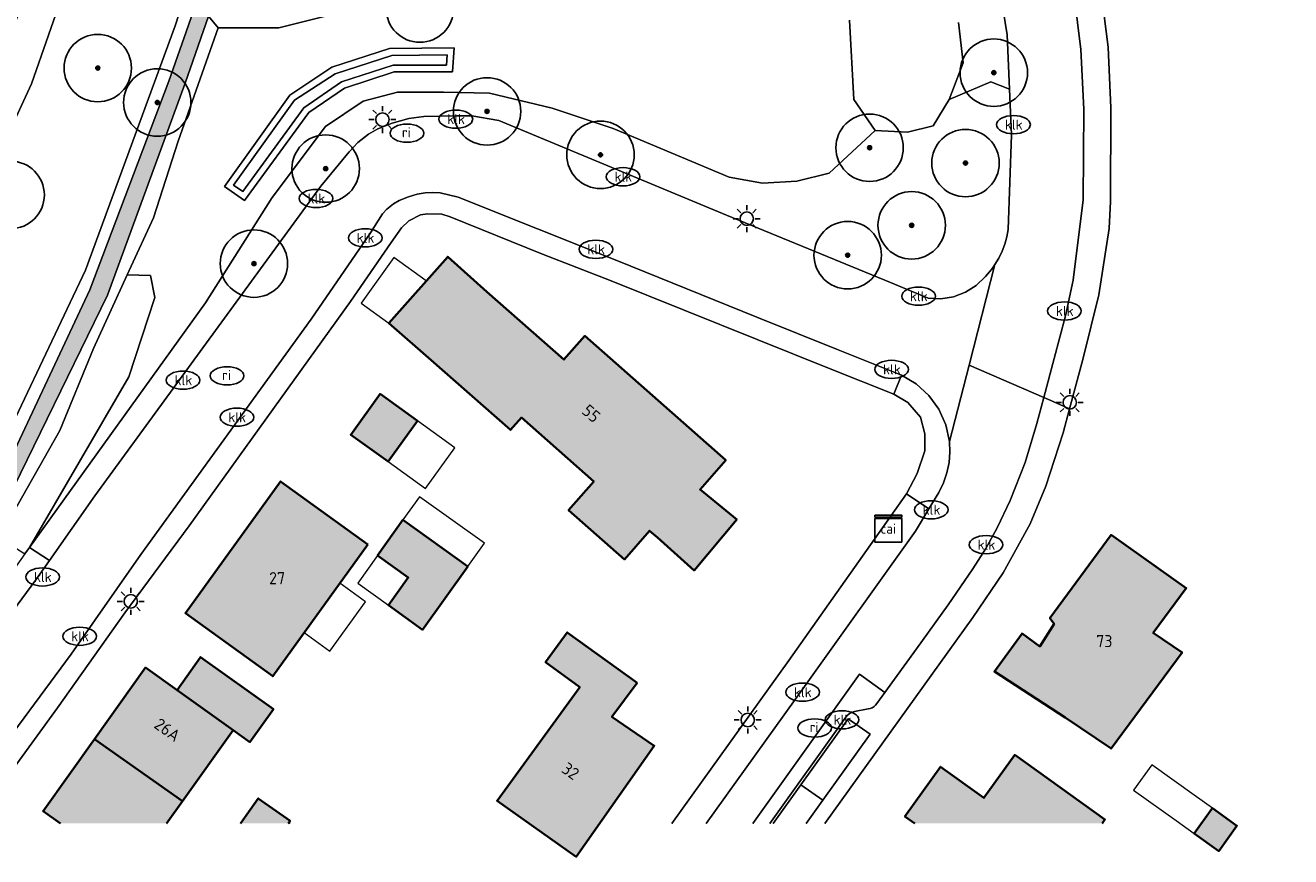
# Model space of a CAD drawing. Header units: metres. Extents: x 46249 to 49371, y 390656 to 391846.
# Tile 4 of 44: x 46645 to 46739, y 390709 to 390771. Entities that reach past the tile are written whole.
import ezdxf
from ezdxf.enums import TextEntityAlignment as Align

# ---------------------------------------------------------------- set-up
doc = ezdxf.new("R2010")
doc.units = ezdxf.units.M
for name, color, linetype, lineweight in [('B-WE-GR-BEPLANTING_CULTUUR_BOSPLANTSOEN-G', 90, 'GR-PLANTSOEN-SO', 18), ('B-WE-GR-BOOM-S', 90, 'Continuous', 25), ('B-WE-GR-GRAS_KRUIDENRIJK-G', 80, 'Continuous', 18), ('B-WE-IE-MEUBILAIR-S', 7, 'Continuous', 25), ('B-WE-OG-BEBOUWING-G', 7, 'Continuous', 35), ('B-WE-OG-BEBOUWING_HUISNUMMER-T18', 10, 'Continuous', 18), ('B-WE-OG-BEBOUWING_LUIFEL-G', 7, 'Continuous', 18), ('B-WE-OG-TERREIN_ERF-G', 7, 'Continuous', 18), ('B-WE-OG-TERREIN_OEVER-G', 7, 'Continuous', 18), ('B-WE-OG-WATER_SLOOT-G', 120, 'Continuous', 18), ('B-WE-VH-OPENVERHARDING_BETONSTRAATSTEEN-G', 90, 'Continuous', 18), ('B-WE-VH-OPENVERHARDING_STRAATBAKSTEEN-G', 90, 'Continuous', 18), ('B-WE-VH-OPENVERHARDING_TEGEL-G', 90, 'Continuous', 18)]:
    doc.layers.add(name, color=color, linetype=linetype, lineweight=lineweight)
doc.layers.add('B-WE-OG-BEBOUWING-V', color=7, linetype='Continuous', lineweight=18, true_color=0xd46868)
doc.layers.add('B-WE-OG-WATER_SLOOT-V', color=7, linetype='Continuous', lineweight=18, true_color=0x99cae9)
doc.styles.add('NLCS-ISO', font='NLCS-ISO.ttf')
doc.styles.add('NLCS-ISO-ANNOTATIEF-T18', font='NLCS-ISO.ttf', dxfattribs={"height": 1.8})
doc.linetypes.add('GR-PLANTSOEN-SO', pattern='A,0,[179,NLCS.SHX,S=1.5,R=0,X=0,Y=0],-4', length=4)

# ---------------------------------------------------------------- blocks, each defined once
blk = doc.blocks.new('SIE-MEUBILAIR_KAST_CAI-SO')
for points in [[(-1, 1), (1, 1), (1, 0.84), (-1, 0.84)], [(-1, 0.76), (1, 0.76), (1, -1), (-1, -1)]]:
    blk.add_lwpolyline(points, close=True)
at = {"style": 'NLCS-ISO'}
blk.add_text('cai', height=0.75, dxfattribs=at).set_placement((0, 0), align=Align.MIDDLE_CENTER)
blk = doc.blocks.new('SIE-MEUBILAIR_PAAL_LICHTMAST-SO')
for points in [[(0, 1), (0, 0.625)], [(-0.625, 0), (-1, 0)], [(-0.707, 0.707), (-0.442, 0.442)], [(0.442, 0.442), (0.707, 0.707)], [(1, 0), (0.625, 0)], [(-0.707, -0.707), (-0.442, -0.442)], [(0, -0.625), (0, -1)], [(0.442, -0.442), (0.707, -0.707)]]:
    blk.add_lwpolyline(points)
blk.add_circle((0, 0), 0.5)
blk = doc.blocks.new('SIE-MEUBILAIR_PUT_KOLK-SO')
blk.add_ellipse((0, 0), major_axis=(1.25, 0), ratio=0.54)
at = {"style": 'NLCS-ISO'}
blk.add_text('klk', height=0.75, dxfattribs=at).set_placement((0.026, 0), align=Align.MIDDLE_CENTER)
blk = doc.blocks.new('SIE-MEUBILAIR_PUT_RIOOLPUT-SO')
blk.add_ellipse((0, 0), major_axis=(1.25, 0), ratio=0.54)
at = {"style": 'NLCS-ISO'}
blk.add_text('ri', height=0.75, dxfattribs=at).set_placement((-0.045, 0.068), align=Align.MIDDLE_CENTER)
blk = doc.blocks.new('SGR-BOOM_01')
h = blk.add_hatch(color=256)
edge = h.paths.add_edge_path()
edge.add_arc((0, 0), 0.15, 0, 360)
for radius in [2.5, 0.15, 0.045]:
    blk.add_circle((0, 0), radius)

msp = doc.modelspace()

# ---------------------------------------------------------------- hatches: boundary and pattern name
at = {"layer": 'B-WE-OG-BEBOUWING-V'}
for points in [[(46678.989, 390751.06), (46676.082, 390753.656), (46671.701, 390748.732), (46674.661, 390746.153), (46680.722, 390740.807), (46681.537, 390741.731), (46686.914, 390736.988), (46685.039, 390734.863), (46689.181, 390731.21), (46691.056, 390733.335), (46691.634, 390732.825), (46694.353, 390730.393), (46697.511, 390734.162), (46694.794, 390736.404), (46696.696, 390738.564), (46686.249, 390747.78), (46684.699, 390746.023)], [(46671.651, 390738.461), (46673.832, 390741.488), (46671.06, 390743.485), (46668.879, 390740.459)], [(46670.15, 390732.311), (46663.674, 390736.993), (46656.619, 390727.235), (46663.095, 390722.554)], [(46677.561, 390730.695), (46672.757, 390734.137), (46670.868, 390731.499), (46673.143, 390729.869), (46671.67, 390727.813), (46674.199, 390726.002)], [(46721.881, 390719.49), (46725.292, 390717.181), (46730.556, 390724.313), (46728.412, 390725.761), (46730.86, 390729.091), (46725.285, 390733.025), (46720.746, 390726.844), (46721.059, 390726.447), (46720.008, 390724.755), (46718.679, 390725.725), (46716.637, 390722.893)], [(46690.12, 390722.071), (46684.947, 390725.803), (46683.33, 390723.588), (46685.875, 390721.734), (46679.74, 390713.314), (46685.607, 390709.171), (46691.402, 390717.391), (46688.251, 390719.54)], [(46660.163, 390718.545), (46661.397, 390717.662), (46663.145, 390720.104), (46657.747, 390723.967), (46655.999, 390721.524)], [(46656.4, 390713.285), (46660.163, 390718.545), (46655.999, 390721.524), (46653.667, 390723.193), (46649.865, 390717.878)], [(46647.339, 390711.634), (46655.219, 390711.634), (46656.4, 390713.285), (46649.865, 390717.878), (46646.055, 390712.553)], [(46710.73, 390711.634), (46724.621, 390711.634), (46724.827, 390711.922), (46718.139, 390716.717), (46715.85, 390713.524), (46712.628, 390715.834), (46709.994, 390712.161)], [(46660.712, 390711.634), (46664.249, 390711.634), (46664.385, 390711.827), (46662.025, 390713.493)], [(46732.758, 390712.708), (46731.457, 390710.892), (46733.274, 390709.591), (46734.615, 390711.463), (46732.798, 390712.764)]]:
    msp.add_hatch(color=256, dxfattribs=at).paths.add_polyline_path(points)
at = {"layer": 'B-WE-OG-WATER_SLOOT-V'}
msp.add_hatch(color=256, dxfattribs=at).paths.add_polyline_path([(46656.609, 390766.523), (46658.341, 390771.481), (46657.857, 390772.066), (46657.34, 390772.237), (46655.398, 390766.675), (46649.535, 390751.202), (46641.903, 390735.001), (46641.947, 390734.724), (46642.117, 390734.5), (46642.372, 390734.382), (46642.652, 390734.398), (46642.892, 390734.545), (46650.836, 390750.801)])

# ---------------------------------------------------------------- linework, layer by layer
at = {"layer": 'B-WE-GR-BEPLANTING_CULTUUR_BOSPLANTSOEN-G', "ltscale": 0.2, "flags": 128}
for points in [[(46660.882, 390758.501), (46665.411, 390764.699), (46668.198, 390766.615), (46672.031, 390767.854), (46675.98, 390767.854), (46676.041, 390768.625), (46671.939, 390768.567), (46667.719, 390767.212), (46664.714, 390765.263), (46660.185, 390758.952), (46660.882, 390758.501)], [(46641.568, 390733.637), (46644.71, 390731.637), (46645.047, 390732.09), (46652.414, 390744.758), (46654.348, 390750.621), (46654.025, 390752.262), (46652.303, 390752.312), (46649.8, 390746.859), (46647.292, 390740.758), (46643.401, 390733.884), (46643.014, 390733.441), (46642.605, 390733.235), (46642.085, 390733.339), (46641.568, 390733.637)]]:
    msp.add_lwpolyline(points, close=True, dxfattribs=at)
at = {"layer": 'B-WE-GR-GRAS_KRUIDENRIJK-G', "ltscale": 0.2, "flags": 128}
for points in [[(46641.514, 390758.527), (46645.208, 390766.466), (46650.246, 390780.93), (46651.922, 390784.879), (46654.103, 390789.503), (46655.99, 390794.656), (46658.94, 390801.758), (46661.31, 390808.035), (46664.212, 390813.847), (46666.368, 390819.376), (46667.46, 390823.273), (46664.885, 390824.068), (46663.579, 390821.31), (46661.962, 390817.276), (46658.423, 390807.112), (46658.423, 390807.112), (46655.938, 390801.144), (46651.428, 390789.158), (46649.815, 390785.56), (46646.052, 390775.803), (46642.676, 390768.108)], [(46641.483, 390736.442), (46649.214, 390752.669), (46655.844, 390770.776), (46656.426, 390772.538), (46662.175, 390789.934), (46666.426, 390804.012), (46670.436, 390815.967), (46670.657, 390816.257), (46670.634, 390819.21), (46669.806, 390819.782), (46669.522, 390820.22), (46669.535, 390821.008), (46669.999, 390822.49), (46667.46, 390823.273), (46666.368, 390819.376), (46664.212, 390813.847), (46661.31, 390808.035), (46658.94, 390801.758), (46655.99, 390794.656), (46654.103, 390789.503), (46651.922, 390784.879), (46650.246, 390780.93), (46645.208, 390766.466), (46641.514, 390758.527)], [(46713.962, 390771.016), (46714.324, 390768.032), (46713.274, 390765.314), (46716.37, 390766.615), (46717.744, 390766.077), (46717.565, 390770.101), (46716.98, 390773.777)], [(46667.195, 390771.538), (46663.55, 390770.627), (46659.058, 390770.616), (46656.08, 390762.213), (46654.237, 390756.525), (46652.303, 390752.312), (46654.025, 390752.262), (46654.348, 390750.621), (46652.414, 390744.758), (46645.047, 390732.09), (46658.108, 390750.237), (46663.063, 390758.05), (46667.012, 390763.309), (46669.799, 390765.187), (46672.354, 390765.863), (46675.761, 390765.863), (46679.168, 390765.788), (46683.813, 390764.661), (46688.357, 390763.159), (46696.952, 390759.553), (46699.429, 390759.102), (46701.984, 390759.252), (46704.369, 390759.853), (46707.782, 390763.021), (46707.782, 390763.021), (46706.214, 390765.314), (46705.87, 390771.189)], [(46632.385, 390711.634), (46635.737, 390716.458), (46645.521, 390729.696), (46646.526, 390731.128), (46645.047, 390732.09), (46644.71, 390731.637), (46631.741, 390713.276), (46630.591, 390711.634)]]:
    msp.add_lwpolyline(points, dxfattribs=at)
for points in [[(46661.007, 390757.825), (46659.516, 390758.849), (46664.358, 390765.624), (46667.481, 390767.702), (46671.761, 390769.086), (46676.546, 390769.144), (46676.42, 390767.354), (46672.11, 390767.354), (46668.421, 390766.162), (46665.764, 390764.335), (46661.007, 390757.825)], [(46661.007, 390757.825), (46665.764, 390764.335), (46668.421, 390766.162), (46672.11, 390767.354), (46676.42, 390767.354), (46676.546, 390769.144), (46671.761, 390769.086), (46667.481, 390767.702), (46664.358, 390765.624), (46659.516, 390758.849), (46661.007, 390757.825)], [(46660.882, 390758.501), (46660.185, 390758.952), (46664.714, 390765.263), (46667.719, 390767.212), (46671.939, 390768.567), (46676.041, 390768.625), (46675.98, 390767.854), (46672.031, 390767.854), (46668.198, 390766.615), (46665.411, 390764.699), (46660.882, 390758.501)], [(46666.66, 390758.884), (46668.753, 390761.425), (46669.403, 390762.116), (46670.21, 390762.749), (46670.88, 390763.147), (46671.966, 390763.561), (46673.198, 390763.892), (46674.309, 390764.038), (46676.745, 390764.108), (46677.854, 390764.091), (46679.876, 390763.766), (46696.744, 390756.723), (46708.916, 390751.736), (46711.712, 390750.574), (46712.661, 390750.53), (46713.6, 390750.68), (46714.488, 390751.019), (46715.289, 390751.531), (46715.968, 390752.196), (46716.119, 390752.362), (46716.264, 390752.533), (46716.403, 390752.708), (46716.536, 390752.889), (46716.662, 390753.074), (46716.949, 390753.556), (46717.194, 390754.061), (46717.394, 390754.585), (46717.549, 390755.124), (46717.656, 390755.675), (46717.895, 390762.692), (46717.744, 390766.077), (46716.37, 390766.615), (46713.274, 390765.314), (46712.086, 390763.367), (46710.174, 390762.895), (46707.782, 390763.021), (46704.369, 390759.853), (46701.984, 390759.252), (46699.429, 390759.102), (46696.952, 390759.553), (46688.357, 390763.159), (46683.813, 390764.661), (46679.168, 390765.788), (46675.761, 390765.863), (46672.354, 390765.863), (46669.799, 390765.187), (46667.012, 390763.309), (46663.063, 390758.05), (46658.108, 390750.237), (46645.047, 390732.09), (46646.526, 390731.128), (46649.891, 390735.922), (46666.66, 390758.884)]]:
    msp.add_lwpolyline(points, close=True, dxfattribs=at)
at = {"layer": 'B-WE-OG-BEBOUWING-G', "ltscale": 0.2, "flags": 128}
for points in [[(46678.989, 390751.06), (46676.082, 390753.656), (46671.701, 390748.732), (46674.661, 390746.153), (46680.722, 390740.807), (46681.537, 390741.731), (46686.914, 390736.988), (46685.039, 390734.863), (46689.181, 390731.21), (46691.056, 390733.335), (46691.634, 390732.825), (46694.353, 390730.393), (46697.511, 390734.162), (46694.794, 390736.404), (46696.696, 390738.564), (46686.249, 390747.78), (46684.699, 390746.023), (46678.989, 390751.06)], [(46671.651, 390738.461), (46673.832, 390741.488), (46671.06, 390743.485), (46668.879, 390740.459), (46671.651, 390738.461)], [(46670.15, 390732.311), (46663.674, 390736.993), (46656.619, 390727.235), (46663.095, 390722.554), (46670.15, 390732.311)], [(46677.561, 390730.695), (46672.757, 390734.137), (46670.868, 390731.499), (46673.143, 390729.869), (46671.67, 390727.813), (46674.199, 390726.002), (46677.561, 390730.695)], [(46721.881, 390719.49), (46725.292, 390717.181), (46730.556, 390724.313), (46728.412, 390725.761), (46730.86, 390729.091), (46725.285, 390733.025), (46720.746, 390726.844), (46721.059, 390726.447), (46720.008, 390724.755), (46718.679, 390725.725), (46716.637, 390722.893), (46721.881, 390719.49)], [(46690.12, 390722.071), (46684.947, 390725.803), (46683.33, 390723.588), (46685.875, 390721.734), (46679.74, 390713.314), (46685.607, 390709.171), (46691.402, 390717.391), (46688.251, 390719.54), (46690.12, 390722.071)], [(46660.163, 390718.545), (46661.397, 390717.662), (46663.145, 390720.104), (46657.747, 390723.967), (46655.999, 390721.524), (46660.163, 390718.545)], [(46656.4, 390713.285), (46660.163, 390718.545), (46655.999, 390721.524), (46653.667, 390723.193), (46649.865, 390717.878), (46656.4, 390713.285)], [(46732.758, 390712.708), (46731.457, 390710.892), (46733.274, 390709.591), (46734.615, 390711.463), (46732.798, 390712.764), (46732.758, 390712.708)]]:
    msp.add_lwpolyline(points, close=True, dxfattribs=at)
for points in [[(46655.219, 390711.634), (46656.4, 390713.285), (46649.865, 390717.878), (46646.055, 390712.553), (46647.339, 390711.634)], [(46724.621, 390711.634), (46724.827, 390711.922), (46718.139, 390716.717), (46715.85, 390713.524), (46712.628, 390715.834), (46709.994, 390712.161), (46710.73, 390711.634)], [(46664.249, 390711.634), (46664.385, 390711.827), (46662.025, 390713.493), (46660.712, 390711.634)]]:
    msp.add_lwpolyline(points, dxfattribs=at)
at = {"layer": 'B-WE-OG-BEBOUWING_LUIFEL-G', "ltscale": 0.2, "flags": 128}
for points in [[(46669.647, 390750.212), (46671.701, 390748.732), (46674.488, 390751.864), (46672.085, 390753.596), (46669.647, 390750.212)], [(46671.651, 390738.461), (46674.422, 390736.464), (46676.603, 390739.49), (46673.832, 390741.488), (46671.651, 390738.461)], [(46673.986, 390735.852), (46672.757, 390734.137), (46677.561, 390730.695), (46678.797, 390732.405), (46673.986, 390735.852)], [(46671.67, 390727.813), (46673.143, 390729.869), (46670.868, 390731.499), (46669.395, 390729.443), (46671.67, 390727.813)], [(46665.433, 390725.787), (46667.334, 390724.412), (46669.978, 390728.069), (46668.077, 390729.444), (46665.433, 390725.787)], [(46728.302, 390715.984), (46726.961, 390714.112), (46730.117, 390711.851), (46731.457, 390710.892), (46732.127, 390711.828), (46732.798, 390712.764), (46731.458, 390713.723), (46728.302, 390715.984)]]:
    msp.add_lwpolyline(points, close=True, dxfattribs=at)
msp.add_lwpolyline([(46664.38, 390711.634), (46664.293, 390711.696), (46664.249, 390711.634)], dxfattribs=at)
at = {"layer": 'B-WE-OG-TERREIN_ERF-G', "ltscale": 0.2, "flags": 128}
for points in [[(46753.924, 390781.457), (46723.879, 390787.969), (46722.684, 390790.275), (46719.588, 390790.257), (46721.275, 390786.293), (46722.96, 390780.57), (46724.311, 390775.224), (46725.064, 390769.18), (46725.27, 390764.682), (46725.244, 390757.751), (46725.142, 390755.738), (46724.379, 390750.84), (46723.21, 390746.135), (46722.606, 390743.827), (46722.213, 390742.381), (46721.728, 390740.592), (46720.445, 390736.65), (46719.279, 390733.843), (46717.284, 390730.207), (46715.032, 390726.902), (46704.042, 390711.634)], [(46692.704, 390711.634), (46701.384, 390723.719), (46710.108, 390736.085), (46710.899, 390737.591), (46711.464, 390739.255), (46711.478, 390740.517), (46711.149, 390741.752), (46710.198, 390742.839), (46709.179, 390743.463), (46704.436, 390745.33), (46688.2, 390751.857), (46683.116, 390753.833), (46676.247, 390756.608), (46675.644, 390756.8), (46674.565, 390756.833), (46674.065, 390756.765), (46673.2, 390756.321), (46672.655, 390755.791), (46671.875, 390754.719), (46668.874, 390750.343), (46656.884, 390733.704), (46652.122, 390727.243), (46647.127, 390720.214), (46640.864, 390711.634)], [(46647.339, 390711.634), (46646.055, 390712.553), (46649.865, 390717.878), (46653.667, 390723.193), (46655.999, 390721.524), (46657.747, 390723.967), (46663.145, 390720.104), (46661.397, 390717.662), (46660.163, 390718.545), (46656.4, 390713.285), (46655.219, 390711.634)], [(46710.73, 390711.634), (46709.994, 390712.161), (46712.628, 390715.834), (46715.85, 390713.524), (46718.139, 390716.717), (46724.827, 390711.922), (46724.621, 390711.634)], [(46660.712, 390711.634), (46662.025, 390713.493), (46664.385, 390711.827), (46664.249, 390711.634)]]:
    msp.add_lwpolyline(points, dxfattribs=at)
for points in [[(46694.353, 390730.393), (46691.634, 390732.825), (46691.056, 390733.335), (46689.181, 390731.21), (46685.039, 390734.863), (46686.914, 390736.988), (46681.537, 390741.731), (46680.722, 390740.807), (46674.661, 390746.153), (46671.701, 390748.732), (46676.082, 390753.656), (46678.989, 390751.06), (46684.699, 390746.023), (46686.249, 390747.78), (46696.696, 390738.564), (46694.794, 390736.404), (46697.511, 390734.162), (46694.353, 390730.393)], [(46671.651, 390738.461), (46668.879, 390740.459), (46671.06, 390743.485), (46673.832, 390741.488), (46671.651, 390738.461)], [(46663.095, 390722.554), (46656.619, 390727.235), (46663.674, 390736.993), (46670.15, 390732.311), (46663.095, 390722.554)], [(46671.67, 390727.813), (46673.143, 390729.869), (46670.868, 390731.499), (46672.757, 390734.137), (46677.561, 390730.695), (46674.199, 390726.002), (46671.67, 390727.813)], [(46725.292, 390717.181), (46721.881, 390719.49), (46716.637, 390722.893), (46718.679, 390725.725), (46720.008, 390724.755), (46721.059, 390726.447), (46720.746, 390726.844), (46725.285, 390733.025), (46730.86, 390729.091), (46728.412, 390725.761), (46730.556, 390724.313), (46725.292, 390717.181)], [(46690.12, 390722.071), (46688.251, 390719.54), (46691.402, 390717.391), (46685.607, 390709.171), (46679.74, 390713.314), (46685.875, 390721.734), (46683.33, 390723.588), (46684.947, 390725.803), (46690.12, 390722.071)], [(46734.615, 390711.463), (46733.274, 390709.591), (46731.457, 390710.892), (46732.758, 390712.708), (46732.798, 390712.764), (46734.615, 390711.463)]]:
    msp.add_lwpolyline(points, close=True, dxfattribs=at)
at = {"layer": 'B-WE-OG-TERREIN_OEVER-G', "ltscale": 0.2, "flags": 128}
for points in [[(46641.903, 390735.001), (46649.535, 390751.202), (46655.398, 390766.675), (46657.34, 390772.237), (46656.426, 390772.538), (46655.844, 390770.776), (46649.214, 390752.669), (46641.483, 390736.442)], [(46643.401, 390733.884), (46647.292, 390740.758), (46649.8, 390746.859), (46652.303, 390752.312), (46654.237, 390756.525), (46656.08, 390762.213), (46659.058, 390770.616), (46658.341, 390771.481), (46656.609, 390766.523), (46650.836, 390750.801), (46642.892, 390734.545)], [(46658.341, 390771.481), (46659.058, 390770.616), (46663.55, 390770.627), (46667.195, 390771.538)], [(46705.87, 390771.189), (46706.214, 390765.314), (46707.782, 390763.021), (46710.174, 390762.895), (46712.086, 390763.367), (46713.274, 390765.314), (46714.324, 390768.032), (46713.962, 390771.016)]]:
    msp.add_lwpolyline(points, dxfattribs=at)
at = {"layer": 'B-WE-OG-WATER_SLOOT-G', "ltscale": 0.2, "flags": 128}
msp.add_lwpolyline([(46656.609, 390766.523), (46658.341, 390771.481), (46657.857, 390772.066), (46657.34, 390772.237), (46655.398, 390766.675), (46649.535, 390751.202), (46641.903, 390735.001), (46641.947, 390734.724), (46642.117, 390734.5), (46642.372, 390734.382), (46642.652, 390734.398), (46642.892, 390734.545), (46650.836, 390750.801), (46656.609, 390766.523)], close=True, dxfattribs=at)
at = {"layer": 'B-WE-VH-OPENVERHARDING_BETONSTRAATSTEEN-G', "ltscale": 0.2, "flags": 128}
for points in [[(46713.291, 390739.949), (46713.022, 390741.188), (46712.505, 390742.345), (46711.762, 390743.372), (46710.824, 390744.225), (46709.732, 390744.868), (46709.179, 390743.463), (46710.198, 390742.839), (46711.149, 390741.752), (46711.478, 390740.517), (46711.464, 390739.255), (46710.899, 390737.591), (46710.108, 390736.085), (46711.776, 390734.972), (46712.496, 390736.179), (46712.845, 390736.88), (46713.103, 390737.62), (46713.265, 390738.386), (46713.328, 390739.167), (46713.291, 390739.949)], [(46702.261, 390714.489), (46703.908, 390713.36), (46707.408, 390718.243), (46705.789, 390719.39), (46702.261, 390714.489)]]:
    msp.add_lwpolyline(points, close=True, dxfattribs=at)
msp.add_lwpolyline([(46702.671, 390711.634), (46703.908, 390713.36), (46702.261, 390714.489), (46700.206, 390711.634)], dxfattribs=at)
at = {"layer": 'B-WE-VH-OPENVERHARDING_STRAATBAKSTEEN-G', "ltscale": 0.2, "flags": 128}
for points in [[(46716.98, 390773.777), (46717.565, 390770.101), (46717.744, 390766.077), (46717.895, 390762.692), (46717.656, 390755.675), (46717.549, 390755.124), (46717.394, 390754.585), (46717.194, 390754.061), (46716.949, 390753.556), (46716.662, 390753.074), (46714.747, 390745.62), (46720.301, 390743.211), (46721.067, 390746.098), (46721.894, 390749.261), (46722.476, 390751.906), (46723.224, 390757.881), (46723.254, 390764.59), (46723.052, 390769.009), (46722.324, 390774.85)], [(46641.915, 390715.788), (46648.146, 390724.189), (46653.32, 390731.576), (46665.952, 390749.02), (46670.341, 390755.416), (46671.243, 390756.842), (46671.565, 390757.182), (46672.044, 390757.568), (46672.483, 390757.834), (46673.165, 390758.106), (46673.798, 390758.297), (46674.414, 390758.394), (46674.962, 390758.42), (46675.509, 390758.385), (46676.853, 390758.057), (46688.62, 390753.366), (46699.015, 390749.161), (46705.045, 390746.75), (46709.732, 390744.868), (46710.824, 390744.225), (46711.762, 390743.372), (46712.505, 390742.345), (46713.022, 390741.188), (46713.291, 390739.949), (46714.747, 390745.62), (46716.662, 390753.074), (46716.536, 390752.889), (46716.403, 390752.708), (46716.264, 390752.533), (46716.119, 390752.362), (46715.968, 390752.196), (46715.289, 390751.531), (46714.488, 390751.019), (46713.6, 390750.68), (46712.661, 390750.53), (46711.712, 390750.574), (46708.916, 390751.736), (46696.744, 390756.723), (46679.876, 390763.766), (46677.854, 390764.091), (46676.745, 390764.108), (46674.309, 390764.038), (46673.198, 390763.892), (46671.966, 390763.561), (46670.88, 390763.147), (46670.21, 390762.749), (46669.403, 390762.116), (46668.753, 390761.425), (46666.66, 390758.884), (46649.891, 390735.922), (46646.526, 390731.128), (46645.521, 390729.696), (46635.737, 390716.458)], [(46698.707, 390711.634), (46706.631, 390722.702), (46708.504, 390721.336), (46710.841, 390724.59), (46713.194, 390727.838), (46715.037, 390730.509), (46715.997, 390732.021), (46716.846, 390733.559), (46717.809, 390735.567), (46718.9, 390738.399), (46719.787, 390741.277), (46720.301, 390743.211), (46714.747, 390745.62), (46713.291, 390739.949), (46713.328, 390739.167), (46713.265, 390738.386), (46713.103, 390737.62), (46712.845, 390736.88), (46712.496, 390736.179), (46711.776, 390734.972), (46710.776, 390733.295), (46702.541, 390721.8), (46695.239, 390711.634)], [(46699.959, 390711.634), (46705.62, 390719.515), (46705.718, 390719.636), (46705.834, 390719.741), (46705.964, 390719.826), (46706.106, 390719.89), (46706.257, 390719.931), (46707.273, 390720.123), (46707.426, 390720.158), (46707.57, 390720.217), (46707.703, 390720.3), (46707.821, 390720.403), (46707.92, 390720.524), (46708.504, 390721.336), (46706.631, 390722.702), (46698.707, 390711.634)]]:
    msp.add_lwpolyline(points, dxfattribs=at)
at = {"layer": 'B-WE-VH-OPENVERHARDING_TEGEL-G', "ltscale": 0.2, "flags": 128}
for points in [[(46722.324, 390774.85), (46723.052, 390769.009), (46723.254, 390764.59), (46723.224, 390757.881), (46722.476, 390751.906), (46721.894, 390749.261), (46721.067, 390746.098), (46720.301, 390743.211), (46720.301, 390743.211), (46720.806, 390742.992), (46722.213, 390742.381), (46722.606, 390743.827), (46723.21, 390746.135), (46724.379, 390750.84), (46725.142, 390755.738), (46725.244, 390757.751), (46725.27, 390764.682), (46725.064, 390769.18), (46724.311, 390775.224)], [(46640.864, 390711.634), (46647.127, 390720.214), (46652.122, 390727.243), (46656.884, 390733.704), (46668.874, 390750.343), (46671.875, 390754.719), (46672.655, 390755.791), (46673.2, 390756.321), (46674.065, 390756.765), (46674.565, 390756.833), (46675.644, 390756.8), (46676.247, 390756.608), (46683.116, 390753.833), (46688.2, 390751.857), (46704.436, 390745.33), (46709.179, 390743.463), (46709.732, 390744.868), (46705.045, 390746.75), (46699.015, 390749.161), (46688.62, 390753.366), (46676.853, 390758.057), (46675.509, 390758.385), (46674.962, 390758.42), (46674.414, 390758.394), (46673.798, 390758.297), (46673.165, 390758.106), (46672.483, 390757.834), (46672.044, 390757.568), (46671.565, 390757.182), (46671.243, 390756.842), (46670.341, 390755.416), (46665.952, 390749.02), (46653.32, 390731.576), (46648.146, 390724.189), (46641.915, 390715.788)], [(46704.042, 390711.634), (46715.032, 390726.902), (46717.284, 390730.207), (46719.279, 390733.843), (46720.445, 390736.65), (46721.728, 390740.592), (46722.213, 390742.381), (46720.806, 390742.992), (46720.301, 390743.211), (46719.787, 390741.277), (46718.9, 390738.399), (46717.809, 390735.567), (46716.846, 390733.559), (46715.997, 390732.021), (46715.037, 390730.509), (46713.194, 390727.838), (46710.841, 390724.59), (46708.504, 390721.336), (46707.92, 390720.524), (46707.821, 390720.403), (46707.703, 390720.3), (46707.57, 390720.217), (46707.426, 390720.158), (46707.273, 390720.123), (46706.257, 390719.931), (46706.106, 390719.89), (46705.964, 390719.826), (46705.834, 390719.741), (46705.718, 390719.636), (46705.62, 390719.515), (46699.959, 390711.634)], [(46695.239, 390711.634), (46702.541, 390721.8), (46710.776, 390733.295), (46711.776, 390734.972), (46710.108, 390736.085), (46701.384, 390723.719), (46692.704, 390711.634)], [(46700.206, 390711.634), (46702.261, 390714.489), (46705.789, 390719.39), (46707.408, 390718.243), (46703.908, 390713.36), (46702.671, 390711.634)]]:
    msp.add_lwpolyline(points, dxfattribs=at)

# ---------------------------------------------------------------- block references
at = {"layer": 'B-WE-GR-BOOM-S'}
for p in [(46674.01, 390772.05), (46650.115, 390767.64), (46716.586, 390767.301), (46654.53, 390765.09), (46678.994, 390764.429), (46687.408, 390761.208), (46707.373, 390761.733), (46667.021, 390760.187), (46714.486, 390760.597), (46643.651, 390758.234), (46710.494, 390755.981), (46705.746, 390753.766), (46661.699, 390753.142)]:
    msp.add_blockref('SGR-BOOM_01', p, dxfattribs=at)
at = {"layer": 'B-WE-IE-MEUBILAIR-S'}
for name, p in [('SIE-MEUBILAIR_PAAL_LICHTMAST-SO', (46671.232, 390763.821)), ('SIE-MEUBILAIR_PUT_KOLK-SO', (46676.676, 390763.855)), ('SIE-MEUBILAIR_PUT_RIOOLPUT-SO', (46673.05, 390762.814)), ('SIE-MEUBILAIR_PUT_KOLK-SO', (46718.046, 390763.447)), ('SIE-MEUBILAIR_PUT_KOLK-SO', (46689.081, 390759.583)), ('SIE-MEUBILAIR_PUT_KOLK-SO', (46666.309, 390757.971)), ('SIE-MEUBILAIR_PAAL_LICHTMAST-SO', (46698.26, 390756.473)), ('SIE-MEUBILAIR_PUT_KOLK-SO', (46669.956, 390755.052)), ('SIE-MEUBILAIR_PUT_KOLK-SO', (46687.065, 390754.205)), ('SIE-MEUBILAIR_PUT_KOLK-SO', (46711.003, 390750.726)), ('SIE-MEUBILAIR_PUT_KOLK-SO', (46721.828, 390749.632)), ('SIE-MEUBILAIR_PUT_KOLK-SO', (46709.004, 390745.299)), ('SIE-MEUBILAIR_PUT_KOLK-SO', (46656.443, 390744.499)), ('SIE-MEUBILAIR_PUT_RIOOLPUT-SO', (46659.709, 390744.823)), ('SIE-MEUBILAIR_PAAL_LICHTMAST-SO', (46722.221, 390742.852)), ('SIE-MEUBILAIR_PUT_KOLK-SO', (46660.435, 390741.754)), ('SIE-MEUBILAIR_PUT_KOLK-SO', (46711.944, 390734.891)), ('SIE-MEUBILAIR_KAST_CAI-SO', (46708.761, 390733.492)), ('SIE-MEUBILAIR_PUT_KOLK-SO', (46716.017, 390732.301)), ('SIE-MEUBILAIR_PUT_KOLK-SO', (46646.018, 390729.913)), ('SIE-MEUBILAIR_PAAL_LICHTMAST-SO', (46652.563, 390728.101)), ('SIE-MEUBILAIR_PUT_KOLK-SO', (46648.776, 390725.513)), ('SIE-MEUBILAIR_PUT_KOLK-SO', (46702.398, 390721.366)), ('SIE-MEUBILAIR_PAAL_LICHTMAST-SO', (46698.333, 390719.307)), ('SIE-MEUBILAIR_PUT_RIOOLPUT-SO', (46703.294, 390718.712)), ('SIE-MEUBILAIR_PUT_KOLK-SO', (46705.332, 390719.321))]:
    msp.add_blockref(name, p, dxfattribs=at)

# ---------------------------------------------------------------- texts
at = {"layer": 'B-WE-OG-BEBOUWING_HUISNUMMER-T18', "style": 'NLCS-ISO-ANNOTATIEF-T18'}
for s, rotation, p in [('55', 318.6, (46686.724, 390742.027)), ('26A', 324.4, (46655.282, 390718.575)), ('32', 324.8, (46685.187, 390715.518))]:
    msp.add_text(s, height=0.9, rotation=rotation, dxfattribs=at).set_placement(p, align=Align.MIDDLE_CENTER)
for s, p in [('27', (46663.418, 390729.819)), ('73', (46724.784, 390725.153))]:
    msp.add_text(s, height=0.9, dxfattribs=at).set_placement(p, align=Align.MIDDLE_CENTER)

doc.saveas('drawing.dxf')
